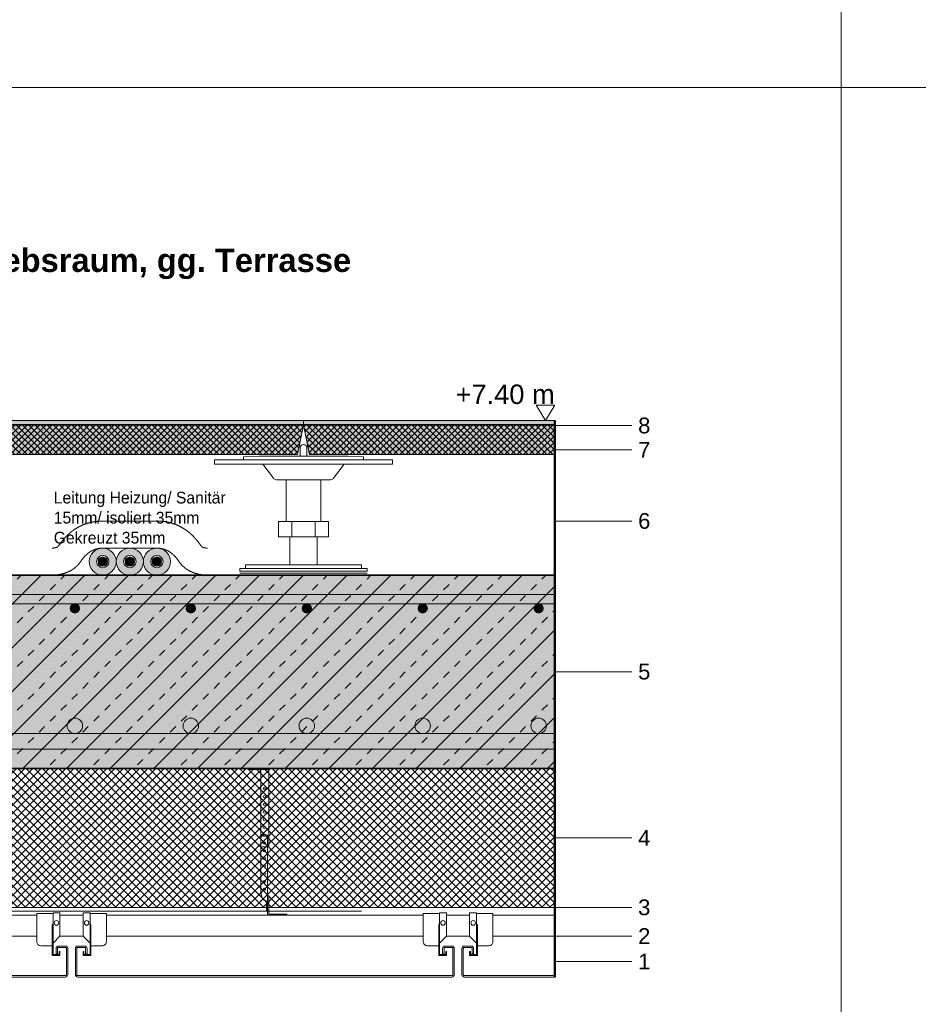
# Model space of a CAD drawing. Header units: metres. Extents: x 0.4 to 30.1, y -10.7 to 8.6.
# Tile 233 of 256: x 14.9 to 16.1, y 3 to 4.3. Entities that reach past the tile are written whole.
import ezdxf

# ---------------------------------------------------------------- set-up
doc = ezdxf.new("R2010")
doc.units = ezdxf.units.M
doc.linetypes.add('Dash Style-37', pattern=[2.25, 1, -1.25])
doc.linetypes.add('ISO-03 Gestrichelt mit Abstand', pattern=[0.6096, 0.24384, -0.36576])
doc.layers.add('_Bodenaufbauten 20230510 (2D)', color=7, linetype='Continuous', lineweight=9)
doc.layers.add('Keine', color=7, linetype='Continuous', lineweight=9)
doc.styles.add('Arial', font='arial.ttf')
doc.styles.add('Arial (bold)', font='arialbd.ttf')
doc.styles.add('Century Gothic', font='GOTHIC.TTF')
pattern_1 = [(45, (0, 0), (0, -0.008), []), (-45, (0, 0), (0.008, 0), [])]

# ---------------------------------------------------------------- blocks, each defined once
blk = doc.blocks.new('Bodenaufbauten 20230510 (2D)')
at = {"layer": 'Keine', "linetype": 'Continuous', "lineweight": 0, "transparency": 33554687}
for color, points in [(251, [(14.7044, 3.76891), (15.3044, 3.76891), (15.3044, 3.76391), (14.7044, 3.76391)]), (251, [(15.3044, 3.76891), (15.6294, 3.76891), (15.6294, 3.76391), (15.3044, 3.76391)]), (9, [(14.3794, 3.56891), (15.6294, 3.56891), (15.6294, 3.31891), (14.3794, 3.31891)])]:
    blk.add_hatch(color=color, dxfattribs=at).paths.add_polyline_path(points)
at = {"layer": 'Keine', "linetype": 'Continuous', "lineweight": 0, "true_color": 0xcccccc, "transparency": 33554687}
for points in [[(14.7044, 3.76391), (15.3044, 3.76391), (15.3044, 3.76291), (14.7044, 3.76291)], [(15.3044, 3.76391), (15.6294, 3.76391), (15.6294, 3.76291), (15.3044, 3.76291)]]:
    blk.add_hatch(color=254, dxfattribs=at).paths.add_polyline_path(points)
at = {"layer": 'Keine', "linetype": 'Continuous', "lineweight": 0, "true_color": 0xaaaaaa, "transparency": 33554687}
h = blk.add_hatch(color=253, dxfattribs=at)
edge = h.paths.add_edge_path()
edge.add_arc((15.04473, 3.58641), 0.0175, 0, 360)
h = blk.add_hatch(color=253, dxfattribs=at)
edge = h.paths.add_edge_path()
edge.add_arc((15.07973, 3.58641), 0.0175, 0, 360)
h = blk.add_hatch(color=253, dxfattribs=at)
edge = h.paths.add_edge_path()
edge.add_arc((15.11473, 3.58641), 0.0175, 0, 360)
at = {"layer": 'Keine', "linetype": 'Continuous', "lineweight": 13, "transparency": 33554687}
h = blk.add_hatch(dxfattribs=at)
h.set_pattern_fill('Stahlbeton-M1_10', color=250, style=0, pattern_type=2)
h.set_pattern_definition([(45, (0, 0), (0.02828427, -0.02828427), [0.01, -0.01])])
h.paths.add_polyline_path([(14.3794, 3.56891), (15.6294, 3.56891), (15.6294, 3.31891), (14.3794, 3.31891)])
h = blk.add_hatch(dxfattribs=at)
h.set_pattern_fill('Stahlbeton-M1_10-1', color=251, style=0, pattern_type=2)
h.set_pattern_definition([(-135, (0.012426, -0.013254), (0.02828427, -0.02828427), [])])
h.paths.add_polyline_path([(14.3794, 3.56891), (15.6294, 3.56891), (15.6294, 3.31891), (14.3794, 3.31891)])
at = {"layer": 'Keine', "linetype": 'Continuous', "lineweight": 0, "true_color": 0xdddddd, "transparency": 33554687}
for points in [[(14.3794, 3.54391), (14.3794, 3.53191), (15.6294, 3.53191), (15.6294, 3.54391)], [(14.3794, 3.36391), (14.3794, 3.34391), (15.6294, 3.34391), (15.6294, 3.36391)]]:
    blk.add_hatch(color=254, dxfattribs=at).paths.add_polyline_path(points)
h = blk.add_hatch(color=254, dxfattribs=at)
edge = h.paths.add_edge_path()
edge.add_arc((15.00866, 3.52591), 0.006, 0, 360)
h = blk.add_hatch(color=254, dxfattribs=at)
edge = h.paths.add_edge_path()
edge.add_arc((15.15866, 3.52591), 0.006, 0, 360)
h = blk.add_hatch(color=254, dxfattribs=at)
edge = h.paths.add_edge_path()
edge.add_arc((15.30866, 3.52591), 0.006, 0, 360)
h = blk.add_hatch(color=254, dxfattribs=at)
edge = h.paths.add_edge_path()
edge.add_arc((15.45866, 3.52591), 0.006, 0, 360)
h = blk.add_hatch(color=254, dxfattribs=at)
edge = h.paths.add_edge_path()
edge.add_arc((15.60866, 3.52591), 0.006, 0, 360)
h = blk.add_hatch(color=254, dxfattribs=at)
edge = h.paths.add_edge_path()
edge.add_arc((15.00866, 3.37391), 0.01, 0, 360)
h = blk.add_hatch(color=254, dxfattribs=at)
edge = h.paths.add_edge_path()
edge.add_arc((15.15866, 3.37391), 0.01, 0, 360)
h = blk.add_hatch(color=254, dxfattribs=at)
edge = h.paths.add_edge_path()
edge.add_arc((15.30866, 3.37391), 0.01, 0, 360)
h = blk.add_hatch(color=254, dxfattribs=at)
edge = h.paths.add_edge_path()
edge.add_arc((15.45866, 3.37391), 0.01, 0, 360)
h = blk.add_hatch(color=254, dxfattribs=at)
edge = h.paths.add_edge_path()
edge.add_arc((15.60866, 3.37391), 0.01, 0, 360)
at = {"layer": 'Keine', "linetype": 'Continuous', "lineweight": 5, "true_color": 0xb9b9b9, "transparency": 33554687}
h = blk.add_hatch(dxfattribs=at)
h.set_pattern_fill('Dämm', color=9, style=0, pattern_type=2)
h.set_pattern_definition([(-45, (0, 0), (0.005303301, 0.005303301), []), (-135, (0, 0), (0.005303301, -0.005303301), [])])
h.paths.add_polyline_path([(14.3794, 3.31891), (15.6294, 3.31891), (15.6294, 3.13891), (14.3794, 3.13891)])
at = {"layer": 'Keine', "color": 255, "lineweight": 50}
blk.add_line((15.6294, 3.04891), (15.6294, 3.76891), dxfattribs=at)
at = {"layer": 'Keine', "color": 253, "linetype": 'Continuous', "lineweight": 9, "true_color": 0xaaaaaa, "transparency": 33554687}
for p, q in [((15.7294, 3.76241), (15.6294, 3.76241)), ((15.7294, 3.73091), (15.6294, 3.73091)), ((15.7294, 3.63891), (15.6294, 3.63891)), ((15.7294, 3.44391), (15.6294, 3.44391)), ((15.7294, 3.22891), (15.6294, 3.22891)), ((15.7294, 3.13891), (15.6294, 3.13891)), ((15.7294, 3.10191), (15.6294, 3.10191)), ((15.7294, 3.06891), (15.6294, 3.06891))]:
    blk.add_line(p, q, dxfattribs=at)
at = {"layer": 'Keine', "color": 7, "linetype": 'ISO-03 Gestrichelt mit Abstand', "lineweight": 13, "transparency": 33554687}
blk.add_line((15.2219, 3.57141), (15.3869, 3.57141), dxfattribs=at)
at = {"layer": 'Keine', "color": 7, "linetype": 'Dash Style-37', "lineweight": 13, "transparency": 33554687}
blk.add_line((14.3794, 3.13391), (15.6294, 3.13391), dxfattribs=at)
at = {"layer": 'Keine', "color": 255, "flags": 128}
for points in [[(14, 6.6), (16, 6.6), (16, 4.2), (14, 4.2)], [(16, 6.6), (18, 6.6), (18, 4.2), (16, 4.2)], [(14, 4.2), (16, 4.2), (16, 1.8), (14, 1.8)], [(16, 4.2), (18, 4.2), (18, 1.8), (16, 1.8)]]:
    blk.add_lwpolyline(points, close=True, dxfattribs=at)
at = {"layer": 'Keine', "color": 7, "linetype": 'Continuous', "lineweight": 13, "transparency": 33554687, "flags": 128}
for points in [[(15.60544, 3.78891), (15.61742, 3.76891), (15.6294, 3.78891)], [(14.7044, 3.76891), (15.3044, 3.76891), (15.3044, 3.76391), (14.7044, 3.76391)], [(15.3044, 3.76891), (15.6294, 3.76891), (15.6294, 3.76391), (15.3044, 3.76391)]]:
    blk.add_lwpolyline(points, close=True, dxfattribs=at)
at = {"layer": 'Keine', "color": 7, "linetype": 'Continuous', "lineweight": 5, "transparency": 33554687, "flags": 128}
for points in [[(14.7044, 3.76391), (15.3044, 3.76391), (15.3044, 3.76291), (14.7044, 3.76291)], [(15.3044, 3.76391), (15.6294, 3.76391), (15.6294, 3.76291), (15.3044, 3.76291)]]:
    blk.add_lwpolyline(points, close=True, dxfattribs=at)
at = {"layer": 'Keine', "color": 7, "linetype": 'Continuous', "lineweight": 35, "transparency": 33554687, "flags": 128}
blk.add_lwpolyline([(14.3794, 3.56891), (15.6294, 3.56891), (15.6294, 3.31891), (14.3794, 3.31891)], close=True, dxfattribs=at)
at = {"layer": 'Keine', "color": 9, "linetype": 'Continuous', "lineweight": 13, "transparency": 33554687, "flags": 128}
for points in [[(14.3794, 3.54391), (14.3794, 3.53191), (15.6294, 3.53191), (15.6294, 3.54391)], [(14.3794, 3.36391), (14.3794, 3.34391), (15.6294, 3.34391), (15.6294, 3.36391)]]:
    blk.add_lwpolyline(points, close=True, dxfattribs=at)
at = {"layer": 'Keine', "color": 7, "linetype": 'Continuous', "lineweight": 9, "transparency": 33554687, "flags": 128}
blk.add_lwpolyline([(14.3794, 3.31891), (15.6294, 3.31891), (15.6294, 3.13891), (14.3794, 3.13891)], close=True, dxfattribs=at)
at = {"layer": 'Keine', "color": 8, "flags": 128}
for points in [[(15.2594, 3.31741), (15.2344, 3.31741), (15.2344, 3.31891), (15.2594, 3.31891)], [(15.2494, 3.31741), (15.2594, 3.31741), (15.2594, 3.21741), (15.2494, 3.21741)], [(15.2579, 3.15391), (15.2594, 3.15391), (15.2594, 3.13041), (15.2829, 3.13041), (15.2829, 3.12891), (15.2579, 3.12891)], [(14.5494, 3.12891), (14.9594, 3.12891), (14.9594, 3.10191), (14.5494, 3.10191)], [(14.9804, 3.09291), (14.9894, 3.10191), (14.9894, 3.13191), (14.9804, 3.13191)], [(14.9894, 3.12891), (15.0194, 3.12891), (15.0194, 3.10191), (14.9894, 3.10191)], [(15.0284, 3.09291), (15.0194, 3.10191), (15.0194, 3.13191), (15.0284, 3.13191)], [(15.0494, 3.12891), (15.4594, 3.12891), (15.4594, 3.10191), (15.0494, 3.10191)], [(15.4804, 3.09291), (15.4894, 3.10191), (15.4894, 3.13191), (15.4804, 3.13191)], [(15.4894, 3.12891), (15.5194, 3.12891), (15.5194, 3.10191), (15.4894, 3.10191)], [(15.5284, 3.09291), (15.5194, 3.10191), (15.5194, 3.13191), (15.5284, 3.13191)], [(15.5494, 3.12891), (15.6294, 3.12891), (15.6294, 3.10191), (15.5494, 3.10191)]]:
    blk.add_lwpolyline(points, close=True, dxfattribs=at)
for points in [[(14.9594, 3.13091), (14.9594, 3.09441, 0.4142136), (14.9644, 3.08941), (14.9794, 3.08941), (14.9794, 3.11691), (14.9804, 3.11691), (14.9804, 3.13091)], [(15.0444, 3.08941, 0.4142136), (15.0494, 3.09441), (15.0494, 3.13091), (15.0284, 3.13091), (15.0284, 3.11691), (15.0294, 3.11691), (15.0294, 3.08941)], [(15.4594, 3.13091), (15.4594, 3.09441, 0.4142136), (15.4644, 3.08941), (15.4794, 3.08941), (15.4794, 3.11691), (15.4804, 3.11691), (15.4804, 3.13091)], [(15.5444, 3.08941, 0.4142136), (15.5494, 3.09441), (15.5494, 3.13091), (15.5284, 3.13091), (15.5284, 3.11691), (15.5294, 3.11691), (15.5294, 3.08941)]]:
    blk.add_lwpolyline(points, format="xyb", close=True, dxfattribs=at)
at = {"layer": 'Keine', "flags": 128}
for points in [[(14.9894, 3.08191), (14.9894, 3.07691), (14.9794, 3.07691), (14.9794, 3.11691), (14.9804, 3.11691), (14.9804, 3.07791), (14.9884, 3.07791), (14.9884, 3.08191)], [(15.0194, 3.08191), (15.0194, 3.07691), (15.0294, 3.07691), (15.0294, 3.11691), (15.0284, 3.11691), (15.0284, 3.07791), (15.0204, 3.07791), (15.0204, 3.08191)], [(15.4894, 3.08191), (15.4894, 3.07691), (15.4794, 3.07691), (15.4794, 3.11691), (15.4804, 3.11691), (15.4804, 3.07791), (15.4884, 3.07791), (15.4884, 3.08191)], [(15.5194, 3.08191), (15.5194, 3.07691), (15.5294, 3.07691), (15.5294, 3.11691), (15.5284, 3.11691), (15.5284, 3.07791), (15.5204, 3.07791), (15.5204, 3.08191)]]:
    blk.add_lwpolyline(points, close=True, dxfattribs=at)
blk.add_lwpolyline([(14.5124, 3.05071), (14.9964, 3.05071, 0.4142136), (14.9976, 3.05191), (14.9976, 3.08591, 0.4142136), (14.9964, 3.08711), (14.9874, 3.08711, 0.4142136), (14.9862, 3.08591), (14.9862, 3.07891), (14.9844, 3.07891), (14.9844, 3.08591, -0.4142136), (14.9874, 3.08891), (14.9964, 3.08891, -0.4142136), (14.9994, 3.08591), (14.9994, 3.05191, -0.4142136), (14.9964, 3.04891), (14.5124, 3.04891, -0.4142136)], format="xyb", dxfattribs=at)
for points in [[(15.0226, 3.07891), (15.0244, 3.07891), (15.0244, 3.08591, 0.4142136), (15.0214, 3.08891), (15.0124, 3.08891, 0.4142136), (15.0094, 3.08591), (15.0094, 3.05191, 0.4142136), (15.0124, 3.04891), (15.4964, 3.04891, 0.4142136), (15.4994, 3.05191), (15.4994, 3.08591, 0.4142136), (15.4964, 3.08891), (15.4874, 3.08891, 0.4142136), (15.4844, 3.08591), (15.4844, 3.07891), (15.4862, 3.07891), (15.4862, 3.08591, -0.4142136), (15.4874, 3.08711), (15.4964, 3.08711, -0.4142136), (15.4976, 3.08591), (15.4976, 3.05191, -0.4142136), (15.4964, 3.05071), (15.0124, 3.05071, -0.4142136), (15.0112, 3.05191), (15.0112, 3.08591, -0.4142136), (15.0124, 3.08711), (15.0214, 3.08711, -0.4142136), (15.0226, 3.08591)], [(15.5112, 3.05191, 0.4142136), (15.5124, 3.05071), (15.6294, 3.05071), (15.6294, 3.04891), (15.5124, 3.04891, -0.4142136), (15.5094, 3.05191), (15.5094, 3.08591, -0.4142136), (15.5124, 3.08891), (15.5214, 3.08891, -0.4142136), (15.5244, 3.08591), (15.5244, 3.07891), (15.5226, 3.07891), (15.5226, 3.08591, 0.4142136), (15.5214, 3.08711), (15.5124, 3.08711, 0.4142136), (15.5112, 3.08591)]]:
    blk.add_lwpolyline(points, format="xyb", close=True, dxfattribs=at)
at = {"layer": 'Keine', "lineweight": 9, "transparency": 33554687}
for centre in [(15.04473, 3.58641), (15.07973, 3.58641), (15.11473, 3.58641)]:
    blk.add_circle(centre, 0.0175, dxfattribs=at)
at = {"layer": 'Keine', "color": 9, "linetype": 'Continuous', "lineweight": 13, "transparency": 33554687}
for centre, radius in [((15.00866, 3.52591), 0.006), ((15.15866, 3.52591), 0.006), ((15.30866, 3.52591), 0.006), ((15.45866, 3.52591), 0.006), ((15.60866, 3.52591), 0.006), ((15.00866, 3.37391), 0.01), ((15.15866, 3.37391), 0.01), ((15.30866, 3.37391), 0.01), ((15.45866, 3.37391), 0.01), ((15.60866, 3.37391), 0.01)]:
    blk.add_circle(centre, radius, dxfattribs=at)
at = {"layer": 'Keine', "color": 8}
for centre, radius in [((15.25365, 3.29241), 0.0015), ((15.25365, 3.28241), 0.0015), ((15.25365, 3.27241), 0.0015), ((15.25365, 3.26241), 0.0015), ((15.25365, 3.25241), 0.0015), ((15.25365, 3.24241), 0.0015), ((15.25365, 3.23241), 0.0015), ((15.25365, 3.22241), 0.0015), ((15.25365, 3.21241), 0.0015), ((15.25365, 3.20241), 0.0015), ((15.25365, 3.19241), 0.0015), ((15.25365, 3.18241), 0.0015), ((15.25365, 3.17241), 0.0015), ((15.25365, 3.16241), 0.0015), ((14.9849, 3.11891), 0.003), ((15.0239, 3.11891), 0.003), ((15.4849, 3.11891), 0.003), ((15.5239, 3.11891), 0.003)]:
    blk.add_circle(centre, radius, dxfattribs=at)
at = {"layer": 'Keine', "color": 7, "linetype": 'ISO-03 Gestrichelt mit Abstand', "lineweight": 13, "transparency": 33554687}
blk.add_open_spline([(15.18022, 3.60385), (15.17359, 3.60424), (15.1507, 3.63835), (15.11514, 3.63891), (15.11501, 3.63891), (15.07973, 3.63891), (15.04446, 3.63891), (15.04432, 3.63891), (15.00876, 3.63835), (14.98587, 3.60424), (14.97924, 3.60385)], degree=2, knots=[0, 0, 0, 0.0224237, 0.3404351, 0.3416693, 0.3416693, 0.6583307, 0.6583307, 0.6595649, 0.9775763, 1, 1, 1], dxfattribs=at)
at = {"layer": 'Keine', "color": 8}
blk.add_open_spline([(15.2579, 3.15391), (15.2579, 3.14453), (15.2579, 3.13516), (15.25715, 3.13516), (15.2564, 3.13516), (15.2564, 3.14141), (15.2564, 3.14766), (15.2494, 3.14766), (15.2494, 3.19628), (15.2494, 3.23241), (15.25365, 3.23241), (15.2579, 3.23241), (15.2579, 3.19316), (15.2579, 3.15391)], degree=2, knots=[0, 0, 0, 0.1379386, 0.1379386, 0.1489737, 0.1489737, 0.2409328, 0.2409328, 0.343927, 0.6415802, 0.6415802, 0.6765982, 0.6765982, 1, 1, 1], dxfattribs=at)
at = {"layer": 'Keine', "color": 7, "transparency": 33554687}
for s, insert, char_height, attachment_point, line_spacing_factor, style in [('OG 2 - 3.5 - Leitstellenbetriebsraum, gg. Terrasse', (14.3794, 3.99146), 0.0302617, 1, 0.99019, 'Arial (bold)'), ('8 ', (15.75317, 3.76241), 0.020374, 6, 0.969122, 'Arial'), ('7 ', (15.75317, 3.73091), 0.020374, 6, 0.969122, 'Arial'), ('6 ', (15.75317, 3.63891), 0.020374, 6, 0.969122, 'Arial'), ('5 ', (15.75317, 3.44391), 0.020374, 6, 0.969122, 'Arial'), ('4 ', (15.75317, 3.22891), 0.020374, 6, 0.969122, 'Arial'), ('3 ', (15.75317, 3.13891), 0.020374, 6, 0.969122, 'Arial'), ('2 ', (15.75317, 3.10191), 0.020374, 6, 0.969122, 'Arial'), ('1 ', (15.75317, 3.06891), 0.020374, 6, 0.969122, 'Arial')]:
    blk.add_mtext(s, dxfattribs=dict(at, insert=insert, char_height=char_height, attachment_point=attachment_point, line_spacing_factor=line_spacing_factor, style=style))
at = {"layer": 'Keine', "color": 7, "transparency": 33554687, "insert": (15.6294, 3.78997), "char_height": 0.025218, "attachment_point": 9, "rotation": 0.00136, "line_spacing_factor": 0.969122, "style": 'Arial'}
blk.add_mtext('+7.40 m', dxfattribs=at)
at = {"layer": 'Keine', "color": 7, "transparency": 33554687, "insert": (14.98131, 3.60954), "char_height": 0.015186, "width": 0.2367649, "attachment_point": 7, "line_spacing_factor": 1.024381, "style": 'Century Gothic'}
blk.add_mtext('Leitung Heizung/ Sanitär 15mm/ isoliert 35mm\\P{\\C8;Gekreuzt 35mm}', dxfattribs=at)
at = {"color": 255, "linetype": 'Continuous', "lineweight": 5, "transparency": 33554687}
blk.add_wipeout([(15.1894, 3.71791), (15.4194, 3.71791), (15.4194, 3.71241), (15.1894, 3.71241)], dxfattribs=at).dxf.layer = 'Keine'
at = {"color": 255, "lineweight": 9, "transparency": 33554687}
for points in [[(15.05039, 3.58075), (15.04473, 3.57841), (15.03908, 3.58075), (15.03673, 3.58641), (15.03908, 3.59206), (15.04473, 3.59441), (15.05039, 3.59206), (15.05273, 3.58641)], [(15.08539, 3.58075), (15.07973, 3.57841), (15.07408, 3.58075), (15.07173, 3.58641), (15.07408, 3.59206), (15.07973, 3.59441), (15.08539, 3.59206), (15.08773, 3.58641)], [(15.12039, 3.58075), (15.11473, 3.57841), (15.10908, 3.58075), (15.10673, 3.58641), (15.10908, 3.59206), (15.11473, 3.59441), (15.12039, 3.59206), (15.12273, 3.58641)]]:
    blk.add_wipeout(points, dxfattribs=at).dxf.layer = 'Keine'
at = {"layer": 'Keine', "linetype": 'Continuous', "lineweight": 0, "true_color": 0xeeeeee, "transparency": 33554687}
h = blk.add_hatch(color=7, dxfattribs=at)
edge = h.paths.add_edge_path()
edge.add_arc((15.04473, 3.58641), 0.006, 0, 360)
h = blk.add_hatch(color=7, dxfattribs=at)
edge = h.paths.add_edge_path()
edge.add_arc((15.07973, 3.58641), 0.006, 0, 360)
h = blk.add_hatch(color=7, dxfattribs=at)
edge = h.paths.add_edge_path()
edge.add_arc((15.11473, 3.58641), 0.006, 0, 360)
at = {"layer": 'Keine', "color": 8, "linetype": 'Continuous', "lineweight": 5, "transparency": 33554687, "flags": 128}
blk.add_lwpolyline([(15.1894, 3.71791), (15.4194, 3.71791), (15.4194, 3.71241), (15.1894, 3.71241)], close=True, dxfattribs=at)
at = {"layer": 'Keine', "lineweight": 9, "transparency": 33554687}
for centre, radius in [((15.04473, 3.58641), 0.008), ((15.07973, 3.58641), 0.008), ((15.11473, 3.58641), 0.008), ((15.04473, 3.58641), 0.006), ((15.07973, 3.58641), 0.006), ((15.11473, 3.58641), 0.006)]:
    blk.add_circle(centre, radius, dxfattribs=at)
at = {"layer": 'Keine', "color": 7, "linetype": 'ISO-03 Gestrichelt mit Abstand', "lineweight": 13, "transparency": 33554687}
blk.add_open_spline([(15.17815, 3.56891), (15.1542, 3.57033), (15.13184, 3.60364), (15.11473, 3.60391), (15.07973, 3.60391), (15.04473, 3.60391), (15.02762, 3.60364), (15.00527, 3.57033), (14.98131, 3.56891)], degree=2, knots=[0, 0, 0, 0.1654229, 0.3308458, 0.3308458, 0.6691542, 0.6691542, 0.8345771, 1, 1, 1], dxfattribs=at)
at = {"color": 255, "linetype": 'Continuous', "lineweight": 5, "transparency": 33554687}
blk.add_wipeout([(15.2519, 3.71241), (15.3569, 3.71241), (15.3434, 3.69441), (15.34302, 3.69397), (15.3426, 3.69357), (15.34214, 3.69322), (15.34163, 3.69294), (15.3411, 3.69271), (15.34055, 3.69254), (15.33998, 3.69244), (15.3394, 3.69241), (15.2694, 3.69241), (15.26882, 3.69244), (15.26825, 3.69254), (15.26769, 3.69271), (15.26716, 3.69294), (15.26666, 3.69322), (15.26619, 3.69357), (15.26577, 3.69397), (15.2654, 3.69441)], dxfattribs=at).dxf.layer = 'Keine'
at = {"layer": 'Keine', "color": 7, "linetype": 'Continuous', "lineweight": 5, "transparency": 33554687, "flags": 128}
blk.add_lwpolyline([(15.2519, 3.71241), (15.3569, 3.71241), (15.3434, 3.69441, -0.236068), (15.3394, 3.69241), (15.2694, 3.69241, -0.236068), (15.2654, 3.69441)], format="xyb", close=True, dxfattribs=at)
at = {"color": 255, "linetype": 'Continuous', "lineweight": 5, "transparency": 33554687}
for points in [[(15.2269, 3.71791), (15.2269, 3.72191), (15.2469, 3.72291), (15.3619, 3.72291), (15.3819, 3.72191), (15.3819, 3.71791)], [(15.2819, 3.69241), (15.3269, 3.69241), (15.3269, 3.63841), (15.2819, 3.63841)]]:
    blk.add_wipeout(points, dxfattribs=at).dxf.layer = 'Keine'
at = {"layer": 'Keine', "color": 7, "linetype": 'Continuous', "lineweight": 5, "transparency": 33554687, "flags": 128}
for points in [[(15.2269, 3.71791), (15.2269, 3.72191), (15.2469, 3.72291), (15.3619, 3.72291), (15.3819, 3.72191), (15.3819, 3.71791)], [(15.2819, 3.69241), (15.3269, 3.69241), (15.3269, 3.63841), (15.2819, 3.63841)]]:
    blk.add_lwpolyline(points, close=True, dxfattribs=at)
at = {"color": 255, "linetype": 'Continuous', "lineweight": 5, "transparency": 33554687}
for points in [[(15.3089, 3.73341), (15.3089, 3.72291), (15.2999, 3.72291), (15.2999, 3.73341), (15.29999, 3.73429), (15.30024, 3.73513), (15.30066, 3.73591), (15.30122, 3.73659), (15.3019, 3.73715), (15.30268, 3.73757), (15.30352, 3.73782), (15.30528, 3.73782), (15.30612, 3.73757), (15.3069, 3.73715), (15.30758, 3.73659), (15.30814, 3.73591), (15.30856, 3.73513), (15.30881, 3.73429)], [(15.2719, 3.63841), (15.3369, 3.63841), (15.3369, 3.61841), (15.2719, 3.61841)]]:
    blk.add_wipeout(points, dxfattribs=at).dxf.layer = 'Keine'
at = {"layer": 'Keine', "linetype": 'Continuous', "lineweight": 0, "true_color": 0xeeeeee, "transparency": 33554687}
for points in [[(14.71216, 3.72491), (14.7044, 3.76291), (15.3044, 3.76291), (15.29664, 3.72491)], [(15.31216, 3.72491), (15.3044, 3.76291), (15.6294, 3.76291), (15.6294, 3.72491)]]:
    blk.add_hatch(color=7, dxfattribs=at).paths.add_polyline_path(points)
at = {"layer": 'Keine', "linetype": 'Continuous', "lineweight": 5, "transparency": 33554687}
h = blk.add_hatch(dxfattribs=at)
h.set_pattern_fill('Dämmung FBHdvDfv', style=0, pattern_type=2)
h.set_pattern_definition(pattern_1)
h.paths.add_polyline_path([(14.71216, 3.72491), (14.7044, 3.76291), (15.3044, 3.76291), (15.29664, 3.72491)])
h = blk.add_hatch(dxfattribs=at)
h.set_pattern_fill('Dämmung FBHdvDfv', style=0, pattern_type=2)
h.set_pattern_definition(pattern_1)
h.paths.add_polyline_path([(15.31216, 3.72491), (15.3044, 3.76291), (15.6294, 3.76291), (15.6294, 3.72491)])
at = {"layer": 'Keine', "color": 7, "linetype": 'Continuous', "lineweight": 5, "transparency": 33554687, "flags": 128}
for points in [[(14.71216, 3.72491), (14.7044, 3.76291), (15.3044, 3.76291), (15.29664, 3.72491)], [(15.31216, 3.72491), (15.3044, 3.76291), (15.6294, 3.76291), (15.6294, 3.72491)], [(15.2719, 3.63841), (15.3369, 3.63841), (15.3369, 3.61841), (15.2719, 3.61841)]]:
    blk.add_lwpolyline(points, close=True, dxfattribs=at)
blk.add_lwpolyline([(15.3089, 3.73341), (15.3089, 3.72291), (15.2999, 3.72291), (15.2999, 3.73341, -1), (15.3089, 3.73341)], format="xyb", close=True, dxfattribs=at)
at = {"color": 255, "linetype": 'Continuous', "lineweight": 5, "transparency": 33554687}
for points in [[(15.2719, 3.63841), (15.2894, 3.63841), (15.2894, 3.61841), (15.2719, 3.61841)], [(15.3194, 3.63841), (15.3369, 3.63841), (15.3369, 3.61841), (15.3194, 3.61841)]]:
    blk.add_wipeout(points, dxfattribs=at).dxf.layer = 'Keine'
at = {"layer": 'Keine', "color": 7, "linetype": 'Continuous', "lineweight": 5, "transparency": 33554687, "flags": 128}
for points in [[(15.2719, 3.63841), (15.2894, 3.63841), (15.2894, 3.61841), (15.2719, 3.61841)], [(15.3194, 3.63841), (15.3369, 3.63841), (15.3369, 3.61841), (15.3194, 3.61841)]]:
    blk.add_lwpolyline(points, close=True, dxfattribs=at)
at = {"color": 255, "linetype": 'Continuous', "lineweight": 5, "transparency": 33554687}
blk.add_wipeout([(15.2869, 3.61841), (15.3219, 3.61841), (15.3219, 3.58241), (15.2869, 3.58241)], dxfattribs=at).dxf.layer = 'Keine'
at = {"layer": 'Keine', "color": 7, "linetype": 'Continuous', "lineweight": 5, "transparency": 33554687, "flags": 128}
blk.add_lwpolyline([(15.2869, 3.61841), (15.3219, 3.61841), (15.3219, 3.58241), (15.2869, 3.58241)], close=True, dxfattribs=at)
at = {"color": 255, "linetype": 'Continuous', "lineweight": 5, "transparency": 33554687}
blk.add_wipeout([(15.2294, 3.58241), (15.3794, 3.58241), (15.3794, 3.57741), (15.2294, 3.57741)], dxfattribs=at).dxf.layer = 'Keine'
at = {"layer": 'Keine', "color": 7, "linetype": 'Continuous', "lineweight": 5, "transparency": 33554687, "flags": 128}
blk.add_lwpolyline([(15.2294, 3.58241), (15.3794, 3.58241), (15.3794, 3.57741), (15.2294, 3.57741)], close=True, dxfattribs=at)
at = {"color": 255, "linetype": 'Continuous', "lineweight": 5, "transparency": 33554687}
blk.add_wipeout([(15.2219, 3.57741), (15.3869, 3.57741), (15.3869, 3.57391), (15.2219, 3.57391)], dxfattribs=at).dxf.layer = 'Keine'
at = {"layer": 'Keine', "color": 7, "linetype": 'Continuous', "lineweight": 5, "transparency": 33554687, "flags": 128}
blk.add_lwpolyline([(15.2219, 3.57741), (15.3869, 3.57741), (15.3869, 3.57391), (15.2219, 3.57391)], close=True, dxfattribs=at)

msp = doc.modelspace()

# ---------------------------------------------------------------- block references
at = {"layer": '_Bodenaufbauten 20230510 (2D)'}
msp.add_blockref('Bodenaufbauten 20230510 (2D)', (0, 0), dxfattribs=at)

doc.saveas('drawing.dxf')
